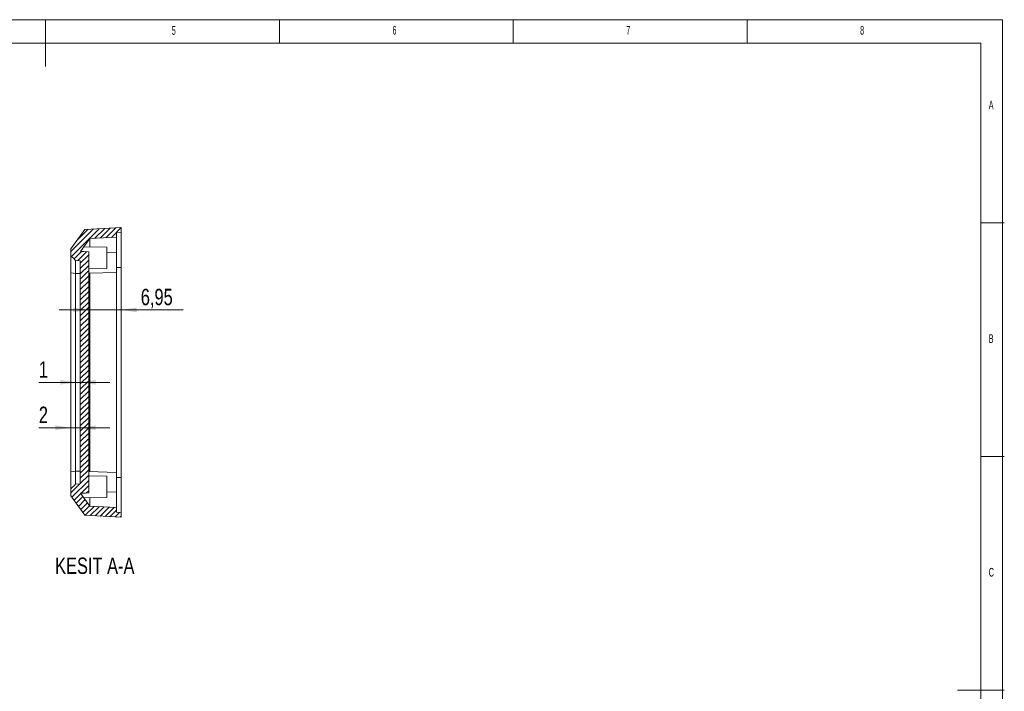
# Model space of a CAD drawing. Header units: millimetres. Extents: x 5 to 415, y 5 to 292.
# Tile 4 of 4: x 204 to 415, y 148 to 292. Entities that reach past the tile are written whole.
import ezdxf

# ---------------------------------------------------------------- set-up
doc = ezdxf.new("R2010")
doc.units = ezdxf.units.MM
doc.layers.add('LAYER_1', color=179, linetype='Continuous', lineweight=15)
doc.styles.add('SLDTEXTSTYLE1', font='TXT', dxfattribs={"width": 0.605})
doc.styles.add('SLDTEXTSTYLE3', font='TXT', dxfattribs={"width": 0.75})
doc.dimstyles.new('SLDDIMSTYLE2', dxfattribs={"dimtxt": 3.5, "dimasz": 3.302, "dimexe": 0, "dimexo": 0.0625, "dimgap": 0.875, "dimtad": 1, "dimrnd": 1e-09, "dimzin": 12, "dimdsep": 46, "dimtxsty": 'SLDTEXTSTYLE3', "dimsah": 1, "dimcen": 0.09, "dimadec": 0, "dimazin": 3, "dimtfac": 1, "dimtmove": 0, "dimatfit": 0, "dimfxl": 1, "dimfrac": 2, "dimtolj": 1, "dimtzin": 12, "dimarcsym": 0})

# ---------------------------------------------------------------- blocks, each defined once
blk = doc.blocks.new('_D_4')
at = {"layer": 'LAYER_1'}
for p, q in [((219.21, 229.88), (212.86, 229.88)), ((226.16, 229.88), (219.21, 229.88)), ((226.16, 229.88), (239.41, 229.88))]:
    blk.add_line(p, q, dxfattribs=at)
for points in [[(219.21, 229.88), (215.91, 230.39), (215.91, 229.38)], [(226.16, 229.88), (229.47, 229.38), (229.47, 230.39)]]:
    blk.add_solid(points, dxfattribs=at)
at = {"layer": 'LAYER_1', "insert": (230.35, 234.4), "char_height": 3.5, "attachment_point": 1, "style": 'SLDTEXTSTYLE3'}
blk.add_mtext('6,95', dxfattribs=at)
blk = doc.blocks.new('_D_5')
at = {"layer": 'LAYER_1'}
for p, q in [((216.41, 214.38), (208.55, 214.38)), ((217.41, 214.38), (216.41, 214.38)), ((217.41, 214.38), (223.76, 214.38))]:
    blk.add_line(p, q, dxfattribs=at)
for points in [[(216.41, 214.38), (213.11, 214.89), (213.11, 213.88)], [(217.41, 214.38), (220.72, 213.88), (220.72, 214.89)]]:
    blk.add_solid(points, dxfattribs=at)
at = {"layer": 'LAYER_1', "insert": (208.55, 218.89), "char_height": 3.5, "attachment_point": 1, "style": 'SLDTEXTSTYLE3'}
blk.add_mtext('1', dxfattribs=at)
blk = doc.blocks.new('_D_6')
at = {"layer": 'LAYER_1'}
for p, q in [((215.41, 204.66), (208.55, 204.66)), ((217.41, 204.66), (215.41, 204.66)), ((217.41, 204.66), (223.76, 204.66))]:
    blk.add_line(p, q, dxfattribs=at)
for points in [[(215.41, 204.66), (212.11, 205.17), (212.11, 204.16)], [(217.41, 204.66), (220.72, 204.16), (220.72, 205.17)]]:
    blk.add_solid(points, dxfattribs=at)
at = {"layer": 'LAYER_1', "insert": (208.55, 209.18), "char_height": 3.5, "attachment_point": 1, "style": 'SLDTEXTSTYLE3'}
blk.add_mtext('2', dxfattribs=at)

msp = doc.modelspace()

# ---------------------------------------------------------------- hatches: boundary and pattern name
at = {"linetype": 'Continuous', "lineweight": 0}
h = msp.add_hatch(dxfattribs=at)
h.set_pattern_fill('ANSI31', scale=0.25, style=0)
edge = h.paths.add_edge_path(flags=0)
edge.add_line((215.414, 242.955), (215.414, 241.455))
edge.add_spline(control_points=[(215.414, 241.455), (215.499, 241.37), (215.585, 241.284), (215.67, 241.199), (215.755, 241.114), (215.84, 241.029), (215.926, 240.943), (216.088, 240.781), (216.251, 240.618), (216.414, 240.455)], knot_values=[0, 0, 0, 0, 0.0003617, 0.0003617, 0.0003617, 0.0007233, 0.0007233, 0.0007233, 0.0014142, 0.0014142, 0.0014142, 0.0014142], weights=[1, 1, 1, 1, 1, 1, 1, 1, 1, 1], degree=3, periodic=0)
edge.add_line((216.414, 240.455), (217.414, 240.402))
edge.add_line((217.414, 240.402), (217.414, 192.634))
edge.add_line((217.414, 192.634), (216.414, 192.582))
edge.add_spline(control_points=[(216.414, 192.582), (216.329, 192.496), (216.244, 192.411), (216.158, 192.326), (216.073, 192.241), (215.988, 192.155), (215.903, 192.07), (215.74, 191.907), (215.577, 191.744), (215.414, 191.582)], knot_values=[0, 0, 0, 0, 0.0003617, 0.0003617, 0.0003617, 0.0007233, 0.0007233, 0.0007233, 0.0014142, 0.0014142, 0.0014142, 0.0014142], weights=[1, 1, 1, 1, 1, 1, 1, 1, 1, 1], degree=3, periodic=0)
edge.add_line((215.414, 191.582), (215.414, 190.082))
edge.add_line((215.414, 190.082), (218.41, 185.925))
edge.add_line((218.41, 185.925), (226.164, 185.518))
edge.add_line((226.164, 185.518), (226.164, 186.518))
edge.add_line((226.164, 186.518), (225.164, 186.571))
edge.add_line((225.164, 186.571), (225.164, 187.573))
edge.add_line((225.164, 187.573), (219.472, 187.872))
edge.add_line((219.472, 187.872), (217.481, 190.635))
edge.add_spline(control_points=[(217.481, 190.635), (217.817, 190.652), (218.154, 190.67), (218.49, 190.688), (218.732, 190.7), (218.973, 190.713), (219.214, 190.726)], knot_values=[0.0000106, 0.0000106, 0.0000106, 0.0000106, 0.0010215, 0.0010215, 0.0010215, 0.0017464, 0.0017464, 0.0017464, 0.0017464], weights=[1, 1, 1, 1, 1, 1, 1], degree=3, periodic=0)
edge.add_line((219.214, 190.726), (219.214, 242.311))
edge.add_spline(control_points=[(219.214, 242.311), (218.874, 242.329), (218.534, 242.347), (218.194, 242.364), (217.956, 242.377), (217.718, 242.389), (217.481, 242.402)], knot_values=[0, 0, 0, 0, 0.0010215, 0.0010215, 0.0010215, 0.0017358, 0.0017358, 0.0017358, 0.0017358], weights=[1, 1, 1, 1, 1, 1, 1], degree=3, periodic=0)
edge.add_line((217.481, 242.402), (219.472, 245.165))
edge.add_line((219.472, 245.165), (225.164, 245.463))
edge.add_line((225.164, 245.463), (225.164, 246.466))
edge.add_line((225.164, 246.466), (226.164, 246.518))
edge.add_line((226.164, 246.518), (226.164, 247.518))
edge.add_line((226.164, 247.518), (218.41, 247.112))
edge.add_line((218.41, 247.112), (215.414, 242.955))

# ---------------------------------------------------------------- linework, layer by layer
at = {"color": 7, "linetype": 'Continuous', "lineweight": 15}
for p, q in [((215.414, 242.955), (218.41, 247.112)), ((218.405, 247.109), (215.414, 242.955)), ((226.164, 247.518), (218.41, 247.112)), ((225.164, 246.466), (226.164, 246.518)), ((225.164, 245.463), (225.164, 246.466)), ((226.164, 246.518), (226.164, 247.518)), ((217.481, 242.402), (219.472, 245.165)), ((225.164, 245.463), (219.472, 245.165)), ((215.414, 241.455), (215.414, 242.955)), ((223.064, 243.301), (218.19, 243.386)), ((219.214, 190.726), (219.214, 242.311)), ((223.064, 243.301), (223.064, 238.735)), ((225.164, 242.112), (223.064, 242.167)), ((216.414, 240.455), (217.414, 240.402)), ((216.414, 240.455), (217.414, 240.402)), ((216.414, 240.455), (216.414, 240.455)), ((217.414, 192.634), (217.414, 240.402)), ((225.164, 237.924), (225.164, 242.112)), ((219.214, 238.668), (223.064, 238.735)), ((219.214, 237.768), (225.164, 237.924)), ((225.164, 238.987), (226.164, 238.995)), ((225.164, 237.924), (225.164, 195.112)), ((226.164, 194.041), (226.164, 238.995)), ((215.414, 237.821), (216.414, 237.662)), ((215.414, 237.821), (215.414, 195.216)), ((217.414, 237.654), (216.414, 237.662)), ((219.472, 195.26), (219.472, 237.776)), ((215.414, 195.216), (216.414, 195.375)), ((217.414, 195.383), (216.414, 195.375)), ((225.164, 195.112), (219.214, 195.268)), ((223.064, 194.301), (219.214, 194.368)), ((223.064, 194.301), (223.064, 189.735)), ((225.164, 190.924), (225.164, 195.112)), ((225.164, 194.05), (226.164, 194.041)), ((217.414, 192.634), (216.414, 192.582)), ((217.414, 192.634), (216.414, 192.582)), ((215.414, 190.082), (215.414, 191.582)), ((215.414, 190.082), (218.405, 185.928)), ((218.41, 185.925), (215.414, 190.082)), ((219.472, 187.872), (217.481, 190.635)), ((218.19, 189.65), (223.064, 189.735)), ((223.064, 190.869), (225.164, 190.924)), ((219.472, 187.872), (225.164, 187.573)), ((225.164, 186.571), (225.164, 187.573)), ((218.41, 185.925), (226.164, 185.518)), ((226.164, 186.518), (225.164, 186.571)), ((226.164, 185.518), (226.164, 186.518))]:
    msp.add_line(p, q, dxfattribs=at)
at = {"color": 7, "linetype": 'Continuous', "lineweight": 15, "flags": 128}
for points in [[(217.481, 242.402), (218.194, 242.364), (219.214, 242.311)], [(215.414, 241.455), (215.67, 241.199), (215.926, 240.943), (216.414, 240.455)], [(216.414, 192.582), (216.158, 192.326), (215.903, 192.07), (215.414, 191.582)], [(219.214, 190.726), (218.49, 190.688), (217.481, 190.635)]]:
    msp.add_lwpolyline(points, dxfattribs=at)
at = {"color": 7, "linetype": 'Continuous', "lineweight": 15}
for points, knots in [([(226.164, 246.518), (226.164, 246.518), (226.164, 246.471), (226.164, 246.287), (226.164, 246.15), (226.164, 245.877), (226.164, 245.774), (226.164, 245.549), (226.164, 245.427), (226.164, 245.03), (226.164, 244.727), (226.164, 244.214), (226.164, 244.032), (226.164, 243.657), (226.164, 243.462), (226.164, 242.856), (226.164, 242.423), (226.164, 241.5), (226.164, 241.018), (226.164, 240.029), (226.164, 239.52), (226.164, 238.995)], [0, 0, 0, 0, 0.125, 0.125, 0.25, 0.25, 0.3125, 0.3125, 0.375, 0.375, 0.5, 0.5, 0.5625, 0.5625, 0.625, 0.625, 0.75, 0.75, 0.875, 0.875, 1, 1, 1, 1]), ([(219.429, 243.365), (219.429, 243.468), (219.429, 243.71), (219.432, 244.043), (219.436, 244.366), (219.441, 244.637), (219.446, 244.852), (219.452, 245.014), (219.459, 245.119), (219.464, 245.158), (219.468, 245.161), (219.468, 245.162)], [0, 0, 0, 0, 0.0937294, 0.220132, 0.3502058, 0.4802792, 0.6066824, 0.7330855, 0.8631558, 0.993226, 1, 1, 1, 1]), ([(225.164, 242.146), (225.164, 242.36), (225.164, 242.813), (225.164, 243.426), (225.164, 243.989), (225.164, 244.469), (225.164, 244.863), (225.164, 245.161), (225.164, 245.362), (225.164, 245.452), (225.164, 245.46), (225.164, 245.463)], [0, 0, 0, 0, 0.10657062, 0.22538879, 0.34407538, 0.46314023, 0.58182701, 0.70049083, 0.81953238, 0.9381976, 1, 1, 1, 1]), ([(215.414, 237.821), (215.414, 238.272), (215.414, 239.218), (215.414, 240.512), (215.414, 241.309), (215.414, 241.456), (215.414, 241.456)], [0, 0, 0, 0, 0.005416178, 0.010832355, 0.016248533, 0.02166471, 0.02166471, 0.02166471, 0.02166471]), ([(216.414, 240.401), (216.414, 240.364), (216.414, 240.287), (216.414, 240.062), (216.414, 239.759), (216.414, 239.37), (216.414, 238.917), (216.414, 238.417), (216.414, 237.991), (216.414, 237.735), (216.414, 237.662)], [0, 0, 0, 0, 0.1260326, 0.2608141, 0.3955313, 0.5346728, 0.6738665, 0.8096953, 0.9454528, 1, 1, 1, 1]), ([(215.414, 195.216), (215.414, 194.938), (215.414, 194.381), (215.414, 193.614), (215.414, 192.931), (215.414, 192.356), (215.414, 191.926), (215.414, 191.663), (215.414, 191.631), (215.414, 191.618)], [0, 0, 0, 0, 0.1485429, 0.2972293, 0.4454076, 0.5943177, 0.7497709, 0.9054126, 1, 1, 1, 1]), ([(216.414, 195.375), (216.414, 195.197), (216.414, 194.84), (216.414, 194.337), (216.414, 193.874), (216.414, 193.458), (216.414, 193.11), (216.414, 192.846), (216.414, 192.684), (216.414, 192.648), (216.414, 192.636)], [0, 0, 0, 0, 0.1315172, 0.2630496, 0.3955274, 0.527944, 0.6654259, 0.8029595, 0.9371802, 1, 1, 1, 1]), ([(226.164, 194.041), (226.164, 193.517), (226.164, 193.001), (226.164, 192.011), (226.164, 191.534), (226.164, 190.844), (226.164, 190.618), (226.164, 190.183), (226.164, 189.973), (226.164, 189.367), (226.164, 188.994), (226.164, 188.48), (226.164, 188.317), (226.164, 188.012), (226.164, 187.87), (226.164, 187.475), (226.164, 187.251), (226.164, 186.885), (226.164, 186.748), (226.164, 186.565), (226.164, 186.518), (226.164, 186.518)], [0, 0, 0, 0, 0.125, 0.125, 0.25, 0.25, 0.3125, 0.3125, 0.375, 0.375, 0.5, 0.5, 0.5625, 0.5625, 0.625, 0.625, 0.75, 0.75, 0.875, 0.875, 1, 1, 1, 1]), ([(219.457, 187.94), (219.457, 187.941), (219.451, 187.968), (219.445, 188.182), (219.437, 188.587), (219.431, 189.095), (219.429, 189.492), (219.429, 189.672)], [0, 0, 0, 0, 0.0117943, 0.2881238, 0.5644518, 0.8020787, 1, 1, 1, 1]), ([(225.164, 187.573), (225.164, 187.594), (225.164, 187.636), (225.164, 187.929), (225.164, 188.315), (225.164, 188.743), (225.164, 189.255), (225.164, 189.852), (225.164, 190.392), (225.164, 190.754), (225.164, 190.87)], [0, 0, 0, 0, 0.1731762, 0.3463511, 0.4657021, 0.5854338, 0.7047838, 0.823998, 0.9435926, 1, 1, 1, 1])]:
    msp.add_open_spline(points, degree=3, knots=knots, dxfattribs=at)
msp.add_open_spline([(216.414, 237.662), (216.414, 234.218), (216.414, 227.213), (216.414, 216.519), (216.414, 205.824), (216.414, 198.819), (216.414, 195.375)], degree=3, dxfattribs=at)
at = {"layer": 'LAYER_1'}
for p, q in [((414.595, 292), (5, 292)), ((210, 292), (210, 282)), ((260, 287), (260, 292)), ((310, 292), (310, 287)), ((360, 287), (360, 292)), ((414.595, 5), (414.595, 292)), ((410, 287), (10, 287)), ((410, 287), (410, 60.159)), ((415, 248.5), (410, 248.5)), ((410, 198.5), (415, 198.5)), ((415, 148.5), (405, 148.5))]:
    msp.add_line(p, q, dxfattribs=at)

# ---------------------------------------------------------------- texts
at = {"color": 7, "linetype": 'Continuous', "lineweight": 0, "char_height": 1.852, "attachment_point": 1, "style": 'SLDTEXTSTYLE1'}
for s, insert in [('5', (236.975, 290.614)), ('6', (284.167, 290.668)), ('7', (334.167, 290.668)), ('8', (384.167, 290.668)), ('A', (411.667, 274.668)), ('B', (411.667, 224.668)), ('C', (411.667, 174.668))]:
    msp.add_mtext(s, dxfattribs=dict(at, insert=insert))
at = {"layer": 'LAYER_1', "insert": (220.511, 176.878), "char_height": 3.5, "attachment_point": 2, "style": 'SLDTEXTSTYLE3'}
msp.add_mtext('KESIT A-A', dxfattribs=at)

# ---------------------------------------------------------------- dimensions: what is measured, and where the dimension line sits
at = {"layer": 'LAYER_1'}
for base, p1, p2, picture, middle in [((219.214, 229.884), (226.164, 238.995), (219.214, 242.311), '_D_4', (234.88, 229.884)), ((216.414, 214.383), (217.414, 192.634), (216.414, 195.375), '_D_5', (209.848, 214.383)), ((215.414, 204.665), (217.414, 192.634), (215.414, 195.216), '_D_6', (209.848, 204.665))]:
    dim = msp.add_linear_dim(base=base, p1=p1, p2=p2, dimstyle='SLDDIMSTYLE2', dxfattribs=at)
    dim.commit()
    dim.dimension.update_dxf_attribs({"geometry": picture, "text_midpoint": middle, "dimtype": 160})

doc.saveas('drawing.dxf')
